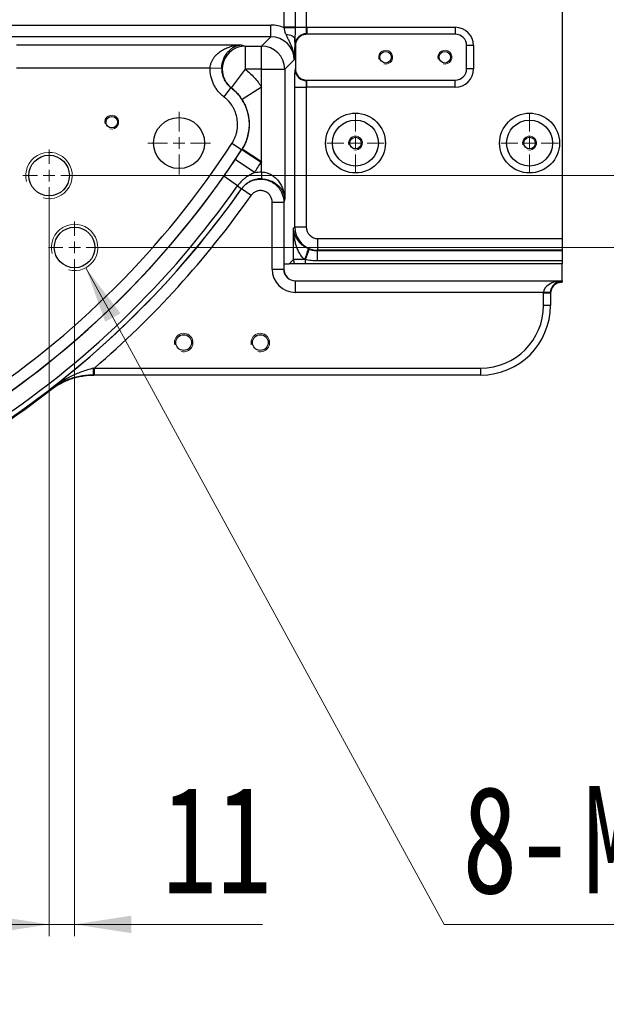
# Model space of a CAD drawing. Header units: millimetres. Extents: x -7 to 844, y 0 to 594.
# Tile 128 of 137: x 652 to 703, y 328 to 412. Entities that reach past the tile are written whole.
import ezdxf

# ---------------------------------------------------------------- set-up
doc = ezdxf.new("R2010")
doc.units = ezdxf.units.MM
doc.styles.add('SLDTEXTSTYLE2', font='HYSWLONGFANGSONG.TTF', dxfattribs={"bigfont": 'bigfont'})
doc.styles.add('SLDTEXTSTYLE3', font='HYSWLONGFANGSONG.TTF')
doc.dimstyles.new('SLDDIMSTYLE10', dxfattribs={"dimtxt": 9.875366, "dimasz": 4.884615, "dimexe": 0, "dimexo": 0.0625, "dimgap": 2.468842, "dimtad": 2, "dimlfac": 5, "dimrnd": 1e-09, "dimzin": 12, "dimdsep": 46, "dimtxsty": 'SLDTEXTSTYLE3', "dimsah": 1, "dimcen": 0.09, "dimadec": 0, "dimazin": 3, "dimtfac": 1, "dimtdec": 3, "dimtmove": 0, "dimatfit": 0, "dimfxl": 1, "dimfrac": 2, "dimtolj": 1, "dimtzin": 12, "dimarcsym": 0})
doc.dimstyles.new('SLDDIMSTYLE11', dxfattribs={"dimtxt": 9.875366, "dimasz": 4.884615, "dimexe": 0, "dimexo": 0.0625, "dimgap": 2.468842, "dimtad": 2, "dimlfac": 5, "dimrnd": 1e-09, "dimzin": 12, "dimdsep": 46, "dimtxsty": 'SLDTEXTSTYLE3', "dimsah": 1, "dimcen": 0.09, "dimadec": 0, "dimazin": 3, "dimtfac": 1, "dimtdec": 3, "dimtofl": 0, "dimtmove": 0, "dimatfit": 3, "dimfxl": 1, "dimfrac": 2, "dimtolj": 1, "dimtzin": 12, "dimarcsym": 0})
doc.dimstyles.new('SLDDIMSTYLE14', dxfattribs={"dimtxt": 9.875366, "dimasz": 4.884615, "dimexe": 0, "dimexo": 0.0625, "dimgap": 2.468842, "dimtad": 0, "dimtih": 1, "dimtoh": 1, "dimlfac": 5, "dimrnd": 1e-09, "dimzin": 12, "dimdsep": 46, "dimtxsty": 'SLDTEXTSTYLE3', "dimblk1": 'NONE', "dimblk2": 'NONE', "dimsah": 1, "dimcen": 0, "dimadec": 0, "dimazin": 3, "dimtfac": 1, "dimtdec": 3, "dimtmove": 0, "dimatfit": 3, "dimldrblk": 'NONE', "dimfxl": 1, "dimfrac": 2, "dimtolj": 1, "dimtzin": 12, "dimarcsym": 0})

# ---------------------------------------------------------------- blocks, each defined once
blk = doc.blocks.new('_D_38')
at = {"color": 7, "linetype": 'Continuous', "lineweight": 18}
for p, q in [((649.057, 443.792), (737.293, 443.792)), ((736.293, 443.792), (736.293, 398.992)), ((657.107, 398.992), (737.293, 398.992))]:
    blk.add_line(p, q, dxfattribs=at)
for points in [[(736.293, 443.792), (735.542, 438.907), (737.045, 438.907)], [(736.293, 398.992), (737.045, 403.876), (735.542, 403.876)]]:
    blk.add_solid(points, dxfattribs=at)
at = {"color": 7, "linetype": 'Continuous', "lineweight": 18, "insert": (724.356, 414.909), "char_height": 9.2604, "attachment_point": 1, "rotation": 90, "style": 'SLDTEXTSTYLE3'}
blk.add_mtext('224', dxfattribs=at)
blk = doc.blocks.new('_D_39')
at = {"color": 7, "linetype": 'Continuous', "lineweight": 18}
for p, q in [((736.293, 398.992), (736.293, 408.385)), ((657.107, 398.992), (737.293, 398.992)), ((736.293, 398.992), (736.293, 392.792)), ((659.307, 392.792), (737.293, 392.792)), ((736.293, 392.792), (736.293, 377.135))]:
    blk.add_line(p, q, dxfattribs=at)
for points in [[(736.293, 398.992), (737.045, 403.876), (735.542, 403.876)], [(736.293, 392.792), (735.542, 387.907), (737.045, 387.907)]]:
    blk.add_solid(points, dxfattribs=at)
at = {"color": 7, "linetype": 'Continuous', "lineweight": 18, "insert": (724.356, 377.135), "char_height": 9.2604, "attachment_point": 1, "rotation": 90, "style": 'SLDTEXTSTYLE3'}
blk.add_mtext('31', dxfattribs=at)
blk = doc.blocks.new('_D_40')
at = {"color": 7, "linetype": 'Continuous', "lineweight": 18}
for p, q in [((654.857, 396.742), (654.857, 333.435)), ((657.057, 390.542), (657.057, 333.435)), ((654.857, 334.435), (645.464, 334.435)), ((657.057, 334.435), (654.857, 334.435)), ((657.057, 334.435), (673.234, 334.435))]:
    blk.add_line(p, q, dxfattribs=at)
for points in [[(654.857, 334.435), (649.973, 335.187), (649.973, 333.684)], [(657.057, 334.435), (661.942, 333.684), (661.942, 335.187)]]:
    blk.add_solid(points, dxfattribs=at)
at = {"color": 7, "linetype": 'Continuous', "lineweight": 18, "insert": (664.591, 346.373), "char_height": 9.2604, "attachment_point": 1, "style": 'SLDTEXTSTYLE3'}
blk.add_mtext('11', dxfattribs=at)
blk = doc.blocks.new('_D_41')
at = {"color": 7, "linetype": 'Continuous', "lineweight": 18}
for p, q in [((606.057, 400.792), (606.057, 333.435)), ((654.857, 396.742), (654.857, 333.435)), ((606.057, 334.435), (654.857, 334.435))]:
    blk.add_line(p, q, dxfattribs=at)
for points in [[(606.057, 334.435), (610.942, 333.684), (610.942, 335.187)], [(654.857, 334.435), (649.973, 335.187), (649.973, 333.684)]]:
    blk.add_solid(points, dxfattribs=at)
at = {"color": 7, "linetype": 'Continuous', "lineweight": 18, "insert": (623.975, 346.373), "char_height": 9.2604, "attachment_point": 1, "style": 'SLDTEXTSTYLE3'}
blk.add_mtext('244', dxfattribs=at)
blk = doc.blocks.new('_D_46')
at = {"color": 7, "linetype": 'Continuous', "lineweight": 18}
blk.add_line((688.896, 334.435), (722.792, 334.435), dxfattribs=at)
at = {"color": 7, "linetype": 'Continuous', "lineweight": 18, "attachment_point": 1}
for s, insert, char_height, style in [('通', (714.149, 346.373), 9.26, 'SLDTEXTSTYLE2'), ('8-', (690.483, 346.373), 9.2604, 'SLDTEXTSTYLE3'), ('M20', (700.893, 346.373), 9.2604, 'SLDTEXTSTYLE3')]:
    blk.add_mtext(s, dxfattribs=dict(at, insert=insert, char_height=char_height, style=style))
blk = doc.blocks.new('_None')
blk = doc.blocks.new('SW_CENTERMARKSYMBOL_6')
at = {"color": 0, "linetype": 'Continuous', "lineweight": 18}
for p, q in [((0, 1), (0, 2.48)), ((-1, 0), (-2.48, 0)), ((0, 0), (-0.5, 0)), ((0, 0), (0, 0.5)), ((0, 0), (0, -0.5)), ((0, 0), (0.5, 0)), ((1, 0), (2.48, 0)), ((0, -1), (0, -2.48))]:
    blk.add_line(p, q, dxfattribs=at)
blk = doc.blocks.new('SW_CENTERMARKSYMBOL_7')
at = {"color": 0, "linetype": 'Continuous', "lineweight": 18}
for p, q in [((0, 1), (0, 2.48)), ((-1, 0), (-2.48, 0)), ((0, 0), (-0.5, 0)), ((0, 0), (0, 0.5)), ((0, 0), (0, -0.5)), ((0, 0), (0.5, 0)), ((1, 0), (2.48, 0)), ((0, -1), (0, -2.48))]:
    blk.add_line(p, q, dxfattribs=at)
blk = doc.blocks.new('SW_CENTERMARKSYMBOL_13')
at = {"color": 0, "linetype": 'Continuous', "lineweight": 18}
for p, q in [((0, 1), (0, 2.25)), ((-1, 0), (-2.25, 0)), ((0, 0), (-0.5, 0)), ((0, 0), (0, 0.5)), ((0, 0), (0, -0.5)), ((0, 0), (0.5, 0)), ((1, 0), (2.25, 0)), ((0, -1), (0, -2.25))]:
    blk.add_line(p, q, dxfattribs=at)
blk = doc.blocks.new('SW_CENTERMARKSYMBOL_14')
at = {"color": 0, "linetype": 'Continuous', "lineweight": 18}
for p, q in [((0, 1), (0, 2.25)), ((-1, 0), (-2.25, 0)), ((0, 0), (-0.5, 0)), ((0, 0), (0, 0.5)), ((0, 0), (0, -0.5)), ((0, 0), (0.5, 0)), ((1, 0), (2.25, 0)), ((0, -1), (0, -2.25))]:
    blk.add_line(p, q, dxfattribs=at)
blk = doc.blocks.new('SW_CENTERMARKSYMBOL_21')
at = {"color": 0, "linetype": 'Continuous', "lineweight": 18}
for p, q in [((0, 1), (0, 2.7)), ((-1, 0), (-2.7, 0)), ((0, 0), (-0.5, 0)), ((0, 0), (0, 0.5)), ((0, 0), (0, -0.5)), ((0, 0), (0.5, 0)), ((1, 0), (2.7, 0)), ((0, -1), (0, -2.7))]:
    blk.add_line(p, q, dxfattribs=at)

msp = doc.modelspace()

# ---------------------------------------------------------------- linework, layer by layer
at = {"color": 7, "linetype": 'Continuous', "lineweight": 25}
for p, q in [((699.057166, 494.025881), (699.057166, 393.557259)), ((677.022854, 475.81253), (677.022854, 411.770611)), ((675.114976, 411.770611), (675.114976, 474.835968)), ((676.068915, 474.835968), (676.068915, 411.770611)), ((650.213776, 411.957259), (673.975793, 411.957259)), ((673.975793, 410.957868), (673.975793, 411.957259)), ((676.068839, 411.723204), (675.114788, 411.732667)), ((676.068915, 411.770611), (675.114976, 411.770611)), ((676.068915, 411.770611), (677.022854, 411.770611)), ((677.057166, 411.770983), (689.857166, 411.770983)), ((677.057166, 411.770983), (677.057166, 411.217461)), ((689.857166, 411.770983), (689.857166, 411.171349)), ((673.975793, 410.957868), (650.213776, 410.957868)), ((673.168959, 410.151034), (673.975793, 410.957868)), ((677.057166, 411.170779), (677.057166, 411.170618)), ((689.857166, 411.170618), (677.057166, 411.170618)), ((689.857166, 411.171349), (677.076778, 411.171349)), ((689.857166, 411.171349), (689.857166, 411.170618)), ((652.046921, 410.255797), (671.417493, 410.255797)), ((671.756057, 410.151034), (673.168959, 410.151034)), ((671.756057, 410.151034), (671.756057, 408.152253)), ((673.168959, 408.152253), (673.168959, 410.151034)), ((676.078118, 410.171364), (676.078118, 408.211776)), ((690.836944, 410.19157), (690.836213, 410.19157)), ((690.836213, 408.19157), (690.836213, 410.19157)), ((690.836944, 408.19157), (690.836944, 410.19157)), ((691.436579, 410.19157), (690.836944, 410.19157)), ((691.436579, 410.19157), (691.436579, 408.19157)), ((675.974575, 408.959087), (675.167741, 408.152253)), ((668.739231, 408.257015), (652.046921, 408.257015)), ((669.732546, 408.225977), (668.739231, 408.257015)), ((671.756057, 408.152253), (670.539688, 406.566617)), ((673.168959, 408.152253), (671.756057, 408.152253)), ((673.168959, 406.608266), (673.168959, 408.152253)), ((673.168959, 408.152253), (675.167741, 408.152253)), ((675.167741, 408.152253), (675.167741, 396.97702)), ((690.836944, 408.19157), (690.836213, 408.19157)), ((691.436579, 408.19157), (690.836944, 408.19157)), ((673.168959, 406.608266), (671.482468, 405.537495)), ((673.168959, 400.182747), (673.168959, 406.608266)), ((676.023464, 394.55665), (676.023464, 406.61253)), ((676.023464, 406.61253), (677.022854, 406.61253)), ((677.022854, 406.61253), (677.022854, 394.55665)), ((677.057166, 407.212523), (689.857166, 407.212523)), ((677.057166, 407.212362), (677.057166, 407.212523)), ((677.057166, 406.612157), (677.057166, 407.165679)), ((689.857166, 406.612157), (677.057166, 406.612157)), ((677.076778, 407.211791), (689.857166, 407.211791)), ((689.857166, 407.211791), (689.857166, 407.212523)), ((689.857166, 406.612157), (689.857166, 407.211791)), ((670.529054, 406.568899), (669.922068, 405.775161)), ((670.539688, 406.566617), (670.529054, 406.568899)), ((671.450463, 401.212522), (670.61296, 401.757839)), ((671.455745, 401.213934), (671.450463, 401.212522)), ((673.130808, 400.123387), (671.455745, 401.213934)), ((673.168959, 400.182747), (671.481222, 401.253517)), ((672.553388, 399.24905), (670.892745, 400.361432)), ((673.168959, 399.303598), (673.168959, 400.182747)), ((673.168959, 399.303598), (673.150329, 398.707587)), ((671.091937, 398.096858), (669.912115, 398.925825)), ((671.091937, 398.096858), (671.445883, 397.848168)), ((671.44402, 397.842125), (671.445883, 397.848168)), ((672.261702, 397.267513), (671.44402, 397.842125)), ((674.078775, 396.692902), (675.078165, 396.692902)), ((674.078775, 390.916723), (674.078775, 396.692902)), ((675.078165, 396.692902), (675.078165, 390.916723)), ((675.918701, 394.451888), (676.023464, 394.55665)), ((675.918701, 391.757259), (675.918701, 394.451888)), ((676.023464, 394.55665), (677.022854, 394.55665)), ((678.022245, 392.557868), (678.022245, 393.557259)), ((678.022245, 393.557259), (699.057166, 393.557259)), ((699.057166, 393.557259), (699.057166, 392.557868)), ((678.022245, 392.557868), (677.984397, 392.520019)), ((677.984397, 392.520019), (699.057166, 392.520019)), ((677.984397, 391.638944), (677.984397, 392.520019)), ((699.057166, 392.557868), (678.022245, 392.557868)), ((699.057166, 392.557868), (699.057166, 392.520019)), ((699.057166, 392.520019), (699.057166, 391.638944)), ((675.086368, 391.39157), (675.553013, 391.39157)), ((675.086368, 391.39157), (675.086368, 390.924926)), ((675.553013, 391.39157), (675.918701, 391.757259)), ((675.988455, 391.39157), (675.553013, 391.39157)), ((676.867975, 391.757259), (675.918701, 391.757259)), ((676.918092, 391.39157), (675.988455, 391.39157)), ((676.918092, 391.737203), (676.918092, 391.39157)), ((699.057166, 391.39157), (676.918092, 391.39157)), ((699.057166, 391.638944), (677.984397, 391.638944)), ((699.057166, 391.638944), (699.057166, 391.39157)), ((699.057166, 389.925535), (699.057166, 391.39157)), ((674.078775, 390.916723), (675.078165, 390.916723)), ((675.078165, 390.916723), (675.086368, 390.924926)), ((676.085759, 389.925535), (676.077556, 389.917332)), ((676.077556, 389.917332), (699.057166, 389.917332)), ((676.077556, 388.917941), (676.077556, 389.917332)), ((676.085759, 389.925535), (699.057166, 389.925535)), ((698.95405, 389.79982), (698.853856, 389.781944)), ((699.057166, 389.79982), (698.95405, 389.79982)), ((699.057166, 389.925535), (699.057166, 389.917332)), ((699.057166, 389.917332), (699.057166, 389.819554)), ((699.057166, 389.819554), (699.057166, 389.79982)), ((697.45814, 388.917941), (676.077556, 388.917941)), ((697.457166, 387.79157), (697.457166, 388.862068)), ((698.057166, 388.862068), (697.457166, 388.862068)), ((698.057775, 388.897015), (697.45814, 388.917941)), ((698.057166, 388.862068), (698.057166, 387.79157)), ((698.057166, 387.79157), (697.457166, 387.79157)), ((658.759808, 381.79157), (658.759808, 382.39157)), ((658.759808, 382.39157), (692.057166, 382.39157)), ((692.057166, 381.79157), (692.057166, 382.39157)), ((692.057166, 381.79157), (658.759808, 381.79157))]:
    msp.add_line(p, q, dxfattribs=at)
at = {"color": 7, "linetype": 'Continuous', "lineweight": 18}
msp.add_line((658.015056, 391.03588), (688.895877, 334.435293), dxfattribs=at)
at = {"color": 7, "linetype": 'Continuous', "lineweight": 25, "flags": 128}
for points in [[(675.253809, 411.178313), (675.410962, 411.157144), (675.557939, 411.12627), (675.690755, 411.086529), (675.80581, 411.038999), (675.899987, 410.984966), (675.970731, 410.925897), (676.016126, 410.863391), (676.03494, 410.799144)], [(655.030239, 380.533068), (655.002359, 380.534052), (654.953824, 380.535765), (654.901109, 380.537626)]]:
    msp.add_lwpolyline(points, dxfattribs=at)
at = {"color": 7, "linetype": 'Continuous', "lineweight": 25}
for centre, radius in [((606.057166, 443.79157), 48), ((683.857166, 409.19157), 0.5), ((688.957166, 409.19157), 0.5), ((660.257166, 403.59157), 0.5), ((681.257166, 401.79157), 2.579413), ((696.257166, 401.79157), 2.579413), ((666.057166, 401.79157), 2.2), ((681.257166, 401.79157), 1.979779), ((681.257166, 401.79157), 1.979048), ((696.257166, 401.79157), 1.979779), ((696.257166, 401.79157), 1.979048), ((681.257166, 401.79157), 0.5), ((696.257166, 401.79157), 0.5), ((654.857166, 398.99157), 1.75), ((657.057166, 392.79157), 1.75), ((666.457166, 384.59157), 0.68), ((673.057166, 384.59157), 0.68)]:
    msp.add_circle(centre, radius, dxfattribs=at)
for centre, radius, start, end in [((606.057166, 443.79157), 54.202706, 324.02797552, 34.7156001), ((677.057166, 410.19157), 1.579413, 90, 91.2447933), ((689.857166, 410.19157), 1.579413, 0, 90), ((677.034965, 410.238919), 0.978794, 88.70034164, 176.71980454), ((677.057166, 410.19157), 0.979048, 90, 90.36604063), ((689.857166, 410.19157), 0.979779, 0, 90), ((689.857166, 410.19157), 0.979048, 0, 90), ((671.770953, 408.147384), 2.003706, 90.42596321, 232.08484402), ((673.166105, 408.149399), 2.001638, 0.08169188, 89.91830812), ((677.034965, 408.144221), 0.978794, 183.28019546, 271.29965836), ((689.857166, 408.19157), 0.979048, 270, 0), ((689.857166, 408.19157), 0.979779, 270, 0), ((689.857166, 408.19157), 1.579413, 270, 0), ((677.057166, 408.19157), 1.579413, 268.7552067, 270), ((677.057166, 408.19157), 0.979048, 269.63395937, 270), ((606.057166, 443.79157), 77.034311, 303.06905745, 326.93094255), ((606.057166, 443.79157), 78.033702, 303.06905745, 326.93094255), ((606.057166, 443.79157), 78.037358, 326.18383152, 326.93392763), ((606.057166, 443.79157), 80.03614, 326.18383152, 326.93392763), ((606.057166, 443.79157), 78.040948, 303.06314145, 324.90736653), ((606.057166, 443.79157), 79.48288, 303.06314145, 324.90736653), ((606.057166, 443.79157), 79.915459, 290.42285732, 324.90736653), ((606.057166, 443.79157), 79.917409, 307.67489268, 324.90305326), ((606.057166, 443.79157), 80.9168, 310.6411162, 324.90305326), ((678.023464, 394.557869), 2.000001, 180.03491367, 269.96508633), ((671.530063, 394.242988), 5.888307, 335.02981322, 344.58201398), ((712.369951, 378.478643), 37.850016, 158.01089106, 159.49482007), ((676.918754, 391.758518), 1.000053, 180.07210364, 201.52626378), ((699.056861, 388.819859), 0.999696, 89.98254848, 179.98253784), ((692.057166, 387.79157), 6, 270, 0), ((692.057166, 387.79157), 5.4, 270, 0), ((652.788088, 382.231522), 5.895569, 355.72037156, 1.38874792), ((606.057166, 443.79157), 80, 299.33211017, 307.74609657)]:
    msp.add_arc(centre, radius, start, end, dxfattribs=at)
at = {"color": 7, "linetype": 'Continuous', "lineweight": 18}
for centre, radius in [((683.857166, 409.19157), 0.6), ((688.957166, 409.19157), 0.6), ((660.257166, 403.59157), 0.6), ((681.257166, 401.79157), 0.6), ((696.257166, 401.79157), 0.6), ((654.857166, 398.99157), 2), ((657.057166, 392.79157), 2), ((666.457166, 384.59157), 0.8), ((673.057166, 384.59157), 0.8)]:
    msp.add_arc(centre, radius, 255, 195, dxfattribs=at)
at = {"color": 7, "linetype": 'Continuous', "lineweight": 25}
for centre, major_axis, ratio, start_param, end_param in [((673.972137, 408.95543), (2.123906, 2.123906), 0.998782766, 0.395506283, 0.784789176), ((673.972137, 408.95543), (1.41766, 1.41766), 0.99756923, 5.498396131, 7.067974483), ((677.078728, 411.770983), (0, 0.6), 0.093122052, 2.745399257, 3.106686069), ((676.079337, 411.770983), (0, 1.6), 0.034920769, 2.745399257, 3.119778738), ((676.079337, 406.612157), (0, 1.6), 0.034920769, 0.021813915, 0.396193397), ((677.078728, 406.612157), (0, 0.6), 0.093122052, 0.034906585, 0.396193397), ((678.023464, 394.557869), (0.707969, 0.707969), 0.998782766, 2.356803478, 3.926381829), ((676.079994, 390.919161), (1.415937, 1.415937), 0.998782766, 2.356803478, 3.926381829), ((676.079994, 390.919161), (0.709691, 0.709691), 0.996358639, 2.356803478, 3.926381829), ((676.086978, 390.926145), (0.707969, 0.707969), 0.998782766, 2.356803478, 3.926381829), ((699.057166, 388.917941), (1.599602, 0.057184), 0.624132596, 1.548488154, 3.084377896), ((699.057166, 388.917941), (0.720701, 0.733067), 0.945678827, 0.804813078, 2.34070282), ((697.457166, 389.819554), (1.6, 0), 0.034920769, 5.922208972, 6.283185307), ((699.057166, 388.862068), (0, -1.600975), 0.999390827, 4.677482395, 4.71238898), ((699.057166, 388.862068), (0, 1.001341), 0.998661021, 1.535889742, 1.570796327)]:
    msp.add_ellipse(centre, major_axis=major_axis, ratio=ratio, start_param=start_param, end_param=end_param, dxfattribs=at)
for points in [[(675.114788, 411.732667), (675.114913, 411.745314), (675.114976, 411.757963), (675.114976, 411.770611)], [(676.068915, 411.770611), (676.068915, 411.754808), (676.06889, 411.739004), (676.068839, 411.723204)], [(677.057166, 411.170779), (677.055177, 411.170721), (677.053071, 411.170661), (677.050911, 411.170598)], [(671.417493, 410.255797), (671.533008, 410.220886), (671.645727, 410.185965), (671.756057, 410.151034)], [(677.050911, 407.212543), (677.053071, 407.212479), (677.055177, 407.21242), (677.057166, 407.212362)], [(671.455745, 401.213934), (671.464318, 401.227084), (671.47281, 401.240278), (671.481222, 401.253517)], [(673.168959, 400.182747), (673.156363, 400.162893), (673.143646, 400.143107), (673.130808, 400.123387)], [(672.553388, 399.24905), (672.755488, 399.291678), (672.960647, 399.31011), (673.168959, 399.303598)], [(677.206461, 392.67753), (677.228573, 392.668286), (677.250863, 392.659387), (677.273333, 392.650837)], [(676.918092, 391.737203), (676.901274, 391.743608), (676.884552, 391.7503), (676.867975, 391.757259)], [(658.681926, 382.374406), (658.707883, 382.380127), (658.733846, 382.385848), (658.759808, 382.39157)], [(658.759808, 381.79157), (658.728943, 381.79157), (658.698075, 381.79157), (658.667219, 381.79157)]]:
    msp.add_open_spline(points, degree=3, dxfattribs=at)
for points, knots in [([(675.253809, 411.178313), (675.235099, 411.221617), (675.219308, 411.265701), (675.193391, 411.355771), (675.183302, 411.401773), (675.165625, 411.495302), (675.157917, 411.542808), (675.139417, 411.638138), (675.128477, 411.685755), (675.114788, 411.732667)], [0, 0, 0, 0, 0.25, 0.25, 0.5, 0.5, 0.75, 0.75, 1, 1, 1, 1]), ([(676.068839, 411.723204), (676.068589, 411.645859), (676.067331, 411.568746), (676.062884, 411.414881), (676.059669, 411.338132), (676.051875, 411.184706), (676.047232, 411.108031), (676.038889, 410.954174), (676.035131, 410.876976), (676.03494, 410.799144)], [0, 0, 0, 0, 0.25, 0.25, 0.5, 0.5, 0.75, 0.75, 1, 1, 1, 1]), ([(677.022854, 411.770611), (677.020686, 411.710671), (677.018739, 411.652215), (677.016012, 411.566719), (677.015141, 411.538697), (677.013543, 411.485234), (677.012806, 411.459555), (677.01158, 411.410316), (677.011079, 411.386599), (677.010773, 411.342782), (677.010916, 411.322533), (677.013277, 411.28538), (677.015304, 411.268296), (677.027045, 411.238679), (677.037472, 411.226374), (677.057166, 411.217461)], [0, 0, 0, 0, 0.25, 0.25, 0.375, 0.375, 0.5, 0.5, 0.625, 0.625, 0.75, 0.75, 0.875, 0.875, 1, 1, 1, 1]), ([(675.253809, 411.178313), (675.293606, 411.086207), (675.335271, 410.996449), (675.420336, 410.819123), (675.463718, 410.731531), (675.592352, 410.468775), (675.675808, 410.293341), (675.818114, 409.93124), (675.877031, 409.744737), (675.936917, 409.453761), (675.952019, 409.35554), (675.966605, 409.207209), (675.970123, 409.157654), (675.973341, 409.08324), (675.974071, 409.058418), (675.974841, 409.008745), (675.974877, 408.983586), (675.974575, 408.959087)], [0, 0, 0, 0, 0.125, 0.125, 0.25, 0.25, 0.5, 0.5, 0.75, 0.75, 0.875, 0.875, 0.9375, 0.9375, 0.96875, 0.96875, 1, 1, 1, 1]), ([(677.050911, 411.170598), (676.986069, 411.168799), (676.922459, 411.160801), (676.797606, 411.132905), (676.735757, 411.112717), (676.617738, 411.061048), (676.561887, 411.029869), (676.456419, 410.956964), (676.406472, 410.914765), (676.316969, 410.822924), (676.276912, 410.773058), (676.223961, 410.69226), (676.207451, 410.664188), (676.177525, 410.607137), (676.164026, 410.578057), (676.127829, 410.489192), (676.10939, 410.427795), (676.084375, 410.300516), (676.078118, 410.236233), (676.078118, 410.171364)], [0, 0, 0, 0, 0.125, 0.125, 0.25, 0.25, 0.375, 0.375, 0.5, 0.5, 0.625, 0.625, 0.6875, 0.6875, 0.75, 0.75, 0.875, 0.875, 1, 1, 1, 1]), ([(677.057166, 411.170779), (677.062978, 411.170948), (677.068791, 411.171117), (677.074605, 411.171286), (677.075329, 411.171307), (677.076053, 411.171328), (677.076778, 411.171349)], [0, 0, 0, 0, 0.0001135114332, 0.0001135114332, 0.0001135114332, 0.0001276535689, 0.0001276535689, 0.0001276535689, 0.0001276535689]), ([(668.739231, 408.257015), (668.743381, 408.345554), (668.755272, 408.431913), (668.792818, 408.600759), (668.818706, 408.683747), (668.882267, 408.843369), (668.919536, 408.919179), (669.001893, 409.062179), (669.047151, 409.129751), (669.144571, 409.258245), (669.196968, 409.319332), (669.305304, 409.433089), (669.361507, 409.486148), (669.535255, 409.635674), (669.658157, 409.72276), (669.913683, 409.875806), (670.04428, 409.94058), (670.310036, 410.051173), (670.445209, 410.096937), (670.719655, 410.171395), (670.858903, 410.199986), (671.067804, 410.230209), (671.137567, 410.2382), (671.277349, 410.250078), (671.34771, 410.253975), (671.417493, 410.255797)], [0, 0, 0, 0, 0.0625, 0.0625, 0.125, 0.125, 0.1875, 0.1875, 0.25, 0.25, 0.3125, 0.3125, 0.375, 0.375, 0.5, 0.5, 0.625, 0.625, 0.75, 0.75, 0.875, 0.875, 0.9375, 0.9375, 1, 1, 1, 1]), ([(669.732546, 408.225977), (669.73516, 408.314595), (669.742653, 408.401118), (669.766311, 408.570444), (669.782622, 408.653752), (669.822662, 408.814127), (669.846136, 408.89037), (669.898001, 409.034318), (669.926499, 409.102407), (669.987835, 409.232011), (670.020819, 409.293692), (670.089011, 409.408682), (670.124385, 409.462381), (670.233731, 409.613888), (670.311064, 409.702378), (670.471824, 409.85836), (670.553978, 409.924641), (670.721138, 410.038311), (670.806151, 410.085644), (670.978741, 410.163292), (671.066301, 410.193502), (671.197648, 410.226154), (671.24151, 410.234955), (671.32939, 410.248455), (671.373624, 410.253167), (671.417493, 410.255797)], [0, 0, 0, 0, 0.0625, 0.0625, 0.125, 0.125, 0.1875, 0.1875, 0.25, 0.25, 0.3125, 0.3125, 0.375, 0.375, 0.5, 0.5, 0.625, 0.625, 0.75, 0.75, 0.875, 0.875, 0.9375, 0.9375, 1, 1, 1, 1]), ([(676.03494, 410.799144), (676.032014, 410.602105), (676.028307, 410.417061), (676.02176, 410.154639), (676.019434, 410.070595), (676.014569, 409.909515), (676.012025, 409.832268), (676.004114, 409.608754), (675.998467, 409.470765), (675.989669, 409.273404), (675.986681, 409.209195), (675.982163, 409.114518), (675.980651, 409.083217), (675.977617, 409.020947), (675.976088, 408.989815), (675.974575, 408.959087)], [0, 0, 0, 0, 0.25, 0.25, 0.375, 0.375, 0.5, 0.5, 0.75, 0.75, 0.875, 0.875, 0.9375, 0.9375, 1, 1, 1, 1]), ([(676.057775, 410.294925), (676.055518, 410.321961), (676.053334, 410.353037), (676.049111, 410.423339), (676.047081, 410.462484), (676.043253, 410.547144), (676.041443, 410.592836), (676.038031, 410.690928), (676.036421, 410.743645), (676.03494, 410.799144)], [0, 0, 0, 0, 0.25, 0.25, 0.5, 0.5, 0.75, 0.75, 1, 1, 1, 1]), ([(669.922068, 405.775161), (669.731439, 405.920939), (669.560958, 406.086658), (669.33515, 406.364849), (669.265015, 406.46263), (669.138205, 406.663497), (669.081045, 406.76714), (668.979114, 406.980794), (668.934342, 407.090804), (668.876796, 407.26076), (668.859238, 407.31824), (668.82781, 407.433308), (668.813873, 407.491088), (668.75292, 407.781201), (668.731735, 408.017118), (668.739231, 408.257015)], [0, 0, 0, 0, 0.25, 0.25, 0.375, 0.375, 0.5, 0.5, 0.625, 0.625, 0.6875, 0.6875, 0.75, 0.75, 1, 1, 1, 1]), ([(669.732546, 408.225977), (669.727809, 408.065414), (669.742437, 407.907614), (669.79218, 407.674881), (669.813586, 407.597575), (669.865506, 407.446218), (669.895754, 407.37277), (669.964516, 407.230175), (670.003031, 407.161028), (670.088373, 407.027058), (670.135524, 406.961868), (670.287153, 406.776462), (670.401457, 406.666048), (670.529054, 406.568899)], [0, 0, 0, 0, 0.25, 0.25, 0.375, 0.375, 0.5, 0.5, 0.625, 0.625, 0.75, 0.75, 1, 1, 1, 1]), ([(671.756057, 408.152253), (672.036818, 407.936876), (672.294487, 407.700081), (672.647784, 407.314088), (672.759981, 407.180259), (672.919812, 406.971665), (672.971677, 406.900823), (673.072535, 406.756477), (673.121646, 406.682785), (673.168959, 406.608266)], [0, 0, 0, 0, 0.5, 0.5, 0.75, 0.75, 0.875, 0.875, 1, 1, 1, 1]), ([(676.023464, 406.61253), (676.023464, 406.770506), (676.024263, 406.924582), (676.026637, 407.149958), (676.027631, 407.223942), (676.029953, 407.365111), (676.031288, 407.432935), (676.034307, 407.563042), (676.036007, 407.625772), (676.039671, 407.742078), (676.041636, 407.795924), (676.04583, 407.89514), (676.048067, 407.940642), (676.052782, 408.022175), (676.055232, 408.057757), (676.057775, 408.088216)], [0, 0, 0, 0, 0.25, 0.25, 0.375, 0.375, 0.5, 0.5, 0.625, 0.625, 0.75, 0.75, 0.875, 0.875, 1, 1, 1, 1]), ([(676.078118, 408.211776), (676.078118, 408.146908), (676.084371, 408.083105), (676.102746, 407.988932), (676.110381, 407.957798), (676.128735, 407.896055), (676.139517, 407.865326), (676.175888, 407.775817), (676.205571, 407.719156), (676.275663, 407.611779), (676.316526, 407.560734), (676.405955, 407.468843), (676.454746, 407.427476), (676.56059, 407.354028), (676.617393, 407.322303), (676.79312, 407.245191), (676.921228, 407.21614), (677.050911, 407.212543)], [0, 0, 0, 0, 0.125, 0.125, 0.1875, 0.1875, 0.25, 0.25, 0.375, 0.375, 0.5, 0.5, 0.625, 0.625, 0.75, 0.75, 1, 1, 1, 1]), ([(677.057166, 407.165679), (677.037475, 407.156768), (677.027089, 407.144536), (677.015309, 407.114894), (677.013283, 407.097823), (677.010917, 407.06067), (677.010773, 407.04042), (677.011077, 406.996602), (677.011579, 406.972882), (677.012805, 406.923637), (677.013542, 406.897955), (677.015139, 406.844484), (677.016011, 406.816458), (677.018738, 406.730948), (677.020686, 406.672481), (677.022854, 406.61253)], [0, 0, 0, 0, 0.125, 0.125, 0.25, 0.25, 0.375, 0.375, 0.5, 0.5, 0.625, 0.625, 0.75, 0.75, 1, 1, 1, 1]), ([(677.057166, 407.212362), (677.062978, 407.212193), (677.068791, 407.212024), (677.074605, 407.211855), (677.075329, 407.211834), (677.076053, 407.211813), (677.076778, 407.211791)], [0, 0, 0, 0, 0.0001135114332, 0.0001135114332, 0.0001135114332, 0.0001276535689, 0.0001276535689, 0.0001276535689, 0.0001276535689]), ([(670.61296, 401.757839), (670.715769, 401.915735), (670.802215, 402.080716), (670.908337, 402.33838), (670.939761, 402.425979), (670.99456, 402.60466), (671.018016, 402.69623), (671.074872, 402.971499), (671.095252, 403.156259), (671.100099, 403.435232), (671.0974, 403.52853), (671.083123, 403.71576), (671.071522, 403.809326), (671.024161, 404.085208), (670.975835, 404.264557), (670.878267, 404.526734), (670.841376, 404.613306), (670.759598, 404.782548), (670.715035, 404.864635), (670.57065, 405.103518), (670.460227, 405.253002), (670.272956, 405.462303), (670.206723, 405.529693), (670.068793, 405.657385), (669.996903, 405.717933), (669.922068, 405.775161)], [0, 0, 0, 0, 0.125, 0.125, 0.1875, 0.1875, 0.25, 0.25, 0.375, 0.375, 0.4375, 0.4375, 0.5, 0.5, 0.625, 0.625, 0.6875, 0.6875, 0.75, 0.75, 0.875, 0.875, 0.9375, 0.9375, 1, 1, 1, 1]), ([(670.529054, 406.568899), (670.628719, 406.492634), (670.724463, 406.411949), (670.908163, 406.241805), (670.996376, 406.152017), (671.245813, 405.873162), (671.392907, 405.674021), (671.585276, 405.355814), (671.644656, 405.246475), (671.753642, 405.021057), (671.802826, 404.905732), (671.932934, 404.556502), (671.99743, 404.317612), (672.060756, 403.950154), (672.076297, 403.825542), (672.095515, 403.576114), (672.099217, 403.45182), (672.0931, 403.080163), (672.066206, 402.834013), (671.990903, 402.467273), (671.959813, 402.345254), (671.886999, 402.106785), (671.803359, 401.872697), (671.698322, 401.647268), (671.582433, 401.426231), (671.518906, 401.317711), (671.450463, 401.212522)], [0, 0, 0, 0, 0.0625, 0.0625, 0.125, 0.125, 0.25, 0.25, 0.3125, 0.3125, 0.375, 0.375, 0.5, 0.5, 0.5625, 0.5625, 0.625, 0.625, 0.75, 0.75, 0.8125, 0.8125, 0.875, 0.9375, 0.9375, 1, 1, 1, 1]), ([(671.482468, 405.537495), (671.419322, 405.636866), (671.351758, 405.733423), (671.209547, 405.918832), (671.134678, 406.008039), (670.89893, 406.265312), (670.727003, 406.423112), (670.539688, 406.566617)], [0, 0, 0, 0, 0.25, 0.25, 0.5, 0.5, 1, 1, 1, 1]), ([(671.481222, 401.253517), (671.58411, 401.415459), (671.674363, 401.581813), (671.79216, 401.839149), (671.828557, 401.926472), (671.894932, 402.102696), (671.9249, 402.191504), (672.005326, 402.460416), (672.046387, 402.642997), (672.088277, 402.923541), (672.098964, 403.018666), (672.113165, 403.20884), (672.116697, 403.303595), (672.116842, 403.586871), (672.10304, 403.77439), (672.061816, 404.053861), (672.044633, 404.14677), (672.003377, 404.331828), (671.979408, 404.423453), (671.898403, 404.693664), (671.832223, 404.86832), (671.675888, 405.208976), (671.585758, 405.374953), (671.482468, 405.537495)], [0, 0, 0, 0, 0.125, 0.125, 0.1875, 0.1875, 0.25, 0.25, 0.375, 0.375, 0.4375, 0.4375, 0.5, 0.5, 0.625, 0.625, 0.6875, 0.6875, 0.75, 0.75, 0.875, 0.875, 1, 1, 1, 1]), ([(669.912115, 398.925825), (669.995588, 399.044628), (670.078456, 399.163608), (670.243148, 399.40195), (670.324932, 399.521244), (670.569226, 399.879744), (670.730794, 400.11966), (670.892745, 400.361432)], [0, 0, 0, 0, 0.25, 0.25, 0.5, 0.5, 1, 1, 1, 1]), ([(672.553388, 399.24905), (672.410091, 399.183473), (672.27004, 399.112979), (671.999999, 398.956526), (671.869955, 398.870651), (671.683914, 398.727934), (671.623398, 398.678055), (671.50559, 398.573325), (671.448224, 398.518367), (671.283624, 398.348031), (671.183053, 398.226539), (671.091937, 398.096858)], [0, 0, 0, 0, 0.25, 0.25, 0.5, 0.5, 0.625, 0.625, 0.75, 0.75, 1, 1, 1, 1]), ([(673.168959, 399.303598), (673.335932, 399.296813), (673.496099, 399.266397), (673.727486, 399.190224), (673.801674, 399.160096), (673.942496, 399.092839), (674.009536, 399.055577), (674.137733, 398.974713), (674.199219, 398.930817), (674.314657, 398.83905), (674.368743, 398.791163), (674.521672, 398.64235), (674.611282, 398.536332), (674.770193, 398.31309), (674.837816, 398.198154), (674.953295, 397.963679), (675.001201, 397.843981), (675.079257, 397.600141), (675.109316, 397.475899), (675.141016, 397.28946), (675.149388, 397.227168), (675.158705, 397.133515), (675.16127, 397.102262), (675.165318, 397.039683), (675.166806, 397.008171), (675.167741, 396.97702)], [0, 0, 0, 0, 0.125, 0.125, 0.1875, 0.1875, 0.25, 0.25, 0.3125, 0.3125, 0.375, 0.375, 0.5, 0.5, 0.625, 0.625, 0.75, 0.75, 0.875, 0.875, 0.9375, 0.9375, 0.96875, 0.96875, 1, 1, 1, 1]), ([(671.44402, 397.842125), (671.505178, 397.9288), (671.572785, 398.01007), (671.720879, 398.16182), (671.800246, 398.2311), (671.968162, 398.356055), (672.056876, 398.411897), (672.197287, 398.485415), (672.245385, 398.50821), (672.342356, 398.54955), (672.391433, 398.568211), (672.540408, 398.618275), (672.642038, 398.643797), (672.79802, 398.670068), (672.850842, 398.676826), (672.956164, 398.686061), (673.008721, 398.688568), (673.166087, 398.689907), (673.270593, 398.682592), (673.478788, 398.651381), (673.582924, 398.627199), (673.783211, 398.563647), (673.880247, 398.524224), (674.068105, 398.430088), (674.159597, 398.374794), (674.33053, 398.251996), (674.4105, 398.184382), (674.522297, 398.073738), (674.558197, 398.035312), (674.627203, 397.955301), (674.660353, 397.913621), (674.753837, 397.786021), (674.80886, 397.696893), (674.880682, 397.557239), (674.902829, 397.509689), (674.943473, 397.412559), (674.962039, 397.362752), (675.044438, 397.11158), (675.077759, 396.90506), (675.078165, 396.692902)], [0, 0, 0, 0, 0.0625, 0.0625, 0.125, 0.125, 0.1875, 0.1875, 0.21875, 0.21875, 0.25, 0.25, 0.3125, 0.3125, 0.34375, 0.34375, 0.375, 0.375, 0.4375, 0.4375, 0.5, 0.5, 0.5625, 0.5625, 0.625, 0.625, 0.6875, 0.6875, 0.71875, 0.71875, 0.75, 0.75, 0.8125, 0.8125, 0.84375, 0.84375, 0.875, 0.875, 1, 1, 1, 1]), ([(673.150329, 398.707587), (672.983065, 398.712641), (672.818489, 398.696755), (672.575537, 398.642456), (672.494795, 398.619016), (672.338682, 398.56293), (672.187106, 398.497562), (672.044411, 398.414032), (671.906264, 398.3212), (671.839762, 398.270235), (671.652475, 398.107583), (671.54186, 397.985097), (671.445883, 397.848168)], [0, 0, 0, 0, 0.25, 0.25, 0.375, 0.375, 0.5, 0.625, 0.625, 0.75, 0.75, 1, 1, 1, 1]), ([(673.150329, 398.707587), (673.31736, 398.702539), (673.477775, 398.679912), (673.709775, 398.623247), (673.784204, 398.600834), (673.925565, 398.550803), (673.992902, 398.523084), (674.121745, 398.462932), (674.183582, 398.43028), (674.299753, 398.362018), (674.354222, 398.326397), (674.50834, 398.215704), (674.598797, 398.136843), (674.759494, 397.97079), (674.828036, 397.885298), (674.945393, 397.710893), (674.994257, 397.62186), (675.074267, 397.440492), (675.105321, 397.348081), (675.138514, 397.209409), (675.147385, 397.163077), (675.157452, 397.093419), (675.160267, 397.070173), (675.164816, 397.023628), (675.166557, 397.00019), (675.167741, 396.97702)], [0, 0, 0, 0, 0.125, 0.125, 0.1875, 0.1875, 0.25, 0.25, 0.3125, 0.3125, 0.375, 0.375, 0.5, 0.5, 0.625, 0.625, 0.75, 0.75, 0.875, 0.875, 0.9375, 0.9375, 0.96875, 0.96875, 1, 1, 1, 1]), ([(674.078775, 396.692902), (674.078775, 396.79934), (674.062387, 396.902995), (674.013374, 397.054326), (673.993042, 397.10341), (673.94541, 397.19697), (673.918012, 397.241764), (673.85588, 397.327286), (673.82113, 397.367874), (673.746683, 397.442063), (673.706716, 397.476064), (673.621232, 397.537804), (673.575441, 397.565602), (673.481391, 397.612888), (673.432795, 397.63267), (673.332461, 397.664507), (673.280276, 397.676588), (673.175956, 397.692085), (673.123593, 397.695646), (673.018466, 397.694488), (672.965229, 397.689665), (672.861073, 397.671754), (672.810188, 397.658769), (672.710755, 397.624912), (672.66186, 397.603848), (672.568206, 397.554319), (672.523835, 397.526138), (672.397869, 397.431657), (672.322901, 397.354601), (672.261702, 397.267513)], [0, 0, 0, 0, 0.125, 0.125, 0.1875, 0.1875, 0.25, 0.25, 0.3125, 0.3125, 0.375, 0.375, 0.4375, 0.4375, 0.5, 0.5, 0.5625, 0.5625, 0.625, 0.625, 0.6875, 0.6875, 0.75, 0.75, 0.8125, 0.8125, 0.875, 0.875, 1, 1, 1, 1]), ([(675.167741, 396.97702), (675.145273, 396.905541), (675.122805, 396.834223), (675.100337, 396.763065), (675.092946, 396.73966), (675.085556, 396.716273), (675.078165, 396.692902)], [-0.00971596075, -0.00971596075, -0.00971596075, -0.00971596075, 0, 0, 0, 0.00319574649, 0.00319574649, 0.00319574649, 0.00319574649]), ([(677.206461, 392.67753), (677.146577, 392.702564), (677.089049, 392.729723), (676.978073, 392.787947), (676.924395, 392.819206), (676.773549, 392.915376), (676.684528, 392.983499), (676.5633, 393.090739), (676.524844, 393.127505), (676.452975, 393.201306), (676.419404, 393.238456), (676.324741, 393.350677), (676.269639, 393.426515), (676.172311, 393.580337), (676.129999, 393.658613), (676.057542, 393.815875), (676.02739, 393.894766), (675.977978, 394.053361), (675.958755, 394.133066), (675.930901, 394.292291), (675.922227, 394.371689), (675.918701, 394.451888)], [0, 0, 0, 0, 0.0625, 0.0625, 0.125, 0.125, 0.25, 0.25, 0.3125, 0.3125, 0.375, 0.375, 0.5, 0.5, 0.625, 0.625, 0.75, 0.75, 0.875, 0.875, 1, 1, 1, 1]), ([(676.867975, 391.757259), (676.818038, 391.799184), (676.771597, 391.844094), (676.684086, 391.938571), (676.643038, 391.988194), (676.528457, 392.140045), (676.462379, 392.246177), (676.344196, 392.465416), (676.292598, 392.577933), (676.201736, 392.804676), (676.162261, 392.919409), (676.092985, 393.151255), (676.063151, 393.268672), (676.012398, 393.503885), (675.991446, 393.62172), (675.95747, 393.857915), (675.944454, 393.976275), (675.925943, 394.213599), (675.920455, 394.332264), (675.918701, 394.451888)], [0, 0, 0, 0, 0.0625, 0.0625, 0.125, 0.125, 0.25, 0.25, 0.375, 0.375, 0.5, 0.5, 0.625, 0.625, 0.75, 0.75, 0.875, 0.875, 1, 1, 1, 1]), ([(677.273333, 392.650837), (677.387613, 392.607353), (677.504687, 392.574685), (677.741731, 392.53106), (677.862096, 392.519945), (677.984397, 392.520019)], [0, 0, 0, 0, 0.5, 0.5, 1, 1, 1, 1]), ([(677.984397, 391.638944), (677.805163, 391.638944), (677.626673, 391.646943), (677.271208, 391.679311), (677.094231, 391.703663), (676.918092, 391.737203)], [0, 0, 0, 0, 0.5, 0.5, 1, 1, 1, 1]), ([(698.057166, 388.820163), (698.063616, 388.906586), (698.075604, 389.067216), (698.161824, 389.280569), (698.273023, 389.450042), (698.401611, 389.580816), (698.534271, 389.675558), (698.658235, 389.737812), (698.761216, 389.773676), (698.829686, 389.790044), (698.864083, 389.796181), (698.876952, 389.797697), (698.873081, 389.797301), (698.872486, 389.79724)], [0, 0, 0, 0, 0.163576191, 0.304033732, 0.431289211, 0.547054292, 0.651380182, 0.742568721, 0.817204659, 0.878347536, 0.92892947, 0.989066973, 1, 1, 1, 1]), ([(658.681926, 382.374406), (658.503621, 382.335113), (658.328611, 382.289083), (657.983587, 382.18575), (657.813592, 382.128431), (657.477729, 382.003836), (657.312578, 381.936804), (656.988557, 381.795041), (656.829388, 381.720192), (656.35918, 381.484709), (656.055027, 381.31302), (655.611733, 381.036045), (655.466425, 380.940639), (655.251891, 380.792955), (655.180953, 380.742963), (655.040191, 380.641445), (654.970177, 380.589773), (654.901109, 380.537626)], [0, 0, 0, 0, 0.125, 0.125, 0.25, 0.25, 0.375, 0.375, 0.5, 0.5, 0.75, 0.75, 0.875, 0.875, 0.9375, 0.9375, 1, 1, 1, 1]), ([(658.667219, 381.79157), (658.482972, 381.79157), (658.302419, 381.7832), (657.946699, 381.751536), (657.771558, 381.728224), (657.512118, 381.682684), (657.426133, 381.665712), (657.257169, 381.62877), (657.173917, 381.608756), (656.927452, 381.544312), (656.767515, 381.495492), (656.454926, 381.386858), (656.302285, 381.327038), (656.003383, 381.196661), (655.856838, 381.125944), (655.570907, 380.974405), (655.431929, 380.893831), (655.228879, 380.765737), (655.162102, 380.721831), (655.063245, 380.654134), (655.03051, 380.631262), (654.965472, 380.584898), (654.932979, 380.561266), (654.901109, 380.537626)], [0, 0, 0, 0, 0.125, 0.125, 0.25, 0.25, 0.3125, 0.3125, 0.375, 0.375, 0.5, 0.5, 0.625, 0.625, 0.75, 0.75, 0.875, 0.875, 0.9375, 0.9375, 0.96875, 0.96875, 1, 1, 1, 1]), ([(655.030239, 380.533068), (655.293753, 380.737074), (655.570505, 380.916511), (656.149408, 381.22825), (656.451608, 381.360568), (657.082256, 381.576054), (657.402199, 381.656325), (657.888768, 381.737149), (658.052072, 381.757459), (658.298719, 381.777869), (658.381217, 381.782995), (658.505392, 381.788134), (658.546855, 381.789422), (658.629925, 381.791141), (658.671832, 381.79157), (658.712926, 381.79157)], [0, 0, 0, 0, 0.25, 0.25, 0.5, 0.5, 0.75, 0.75, 0.875, 0.875, 0.9375, 0.9375, 0.96875, 0.96875, 1, 1, 1, 1])]:
    msp.add_open_spline(points, degree=3, knots=knots, dxfattribs=at)
at = {"color": 7, "linetype": 'Continuous', "lineweight": 18}
msp.add_solid([(658.015056, 391.03588), (659.694836, 386.388029), (661.0142, 387.107863)], dxfattribs=at)

# ---------------------------------------------------------------- block references
for name, p in [('SW_CENTERMARKSYMBOL_21', (666.057166, 401.79157)), ('SW_CENTERMARKSYMBOL_6', (681.257166, 401.79157)), ('SW_CENTERMARKSYMBOL_7', (696.257166, 401.79157)), ('SW_CENTERMARKSYMBOL_13', (654.857166, 398.99157)), ('SW_CENTERMARKSYMBOL_14', (657.057166, 392.79157))]:
    msp.add_blockref(name, p, dxfattribs=at)

# ---------------------------------------------------------------- dimensions: what is measured, and where the dimension line sits
for base, p1, p2, dimstyle, picture, middle in [((736.293337, 398.99157), (649.057166, 443.79157), (657.107166, 398.99157), 'SLDDIMSTYLE11', '_D_38', (736.293337, 421.39157)), ((736.293337, 392.79157), (657.107166, 398.99157), (659.307166, 392.79157), 'SLDDIMSTYLE10', '_D_39', (736.293337, 381.456118))]:
    dim = msp.add_linear_dim(base=base, p1=p1, p2=p2, angle=90, dimstyle=dimstyle, dxfattribs=at)
    dim.commit()
    dim.dimension.update_dxf_attribs({"geometry": picture, "text_midpoint": middle, "dimtype": 160})
for p1, dimstyle, picture, middle in [((606.057166, 400.79157), 'SLDDIMSTYLE11', '_D_41', (630.457166, 334.435293)), ((657.057166, 390.54157), 'SLDDIMSTYLE10', '_D_40', (668.912793, 334.435293))]:
    dim = msp.add_linear_dim(base=(654.857166, 334.435293), p1=p1, p2=(654.857166, 396.74157), dimstyle=dimstyle, dxfattribs=at)
    dim.commit()
    dim.dimension.update_dxf_attribs({"geometry": picture, "text_midpoint": middle, "dimtype": 160})
dim = msp.add_diameter_dim_2p(p1=(3.431977, 2.05165), p2=(0, 0), text='8-M20通', dimstyle='SLDDIMSTYLE14', override={"dimpost": '<>'}, dxfattribs=at)
dim.commit()
dim.dimension.update_dxf_attribs({"geometry": '_D_46', "text_midpoint": (706.637658, 340.548883), "dimtype": 163})

doc.saveas('drawing.dxf')
